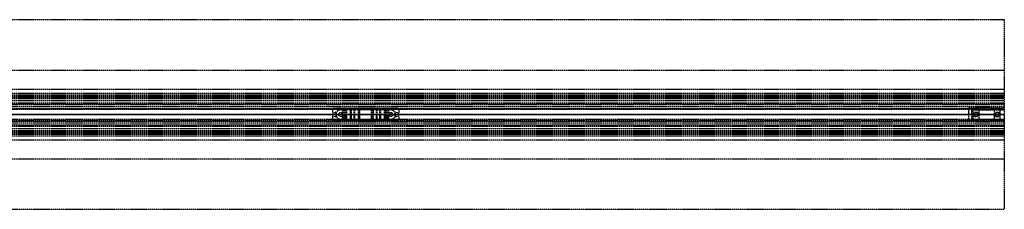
# Model space of a CAD drawing. Header units: millimetres. Extents: x 0 to 2050, y -94 to 94.
# Tile 12 of 12: x 1076 to 2050, y -94 to 94. Entities that reach past the tile are written whole.
import ezdxf

# ---------------------------------------------------------------- set-up
doc = ezdxf.new("R2010")
doc.units = ezdxf.units.MM
doc.header["$LTSCALE"] = 10
doc.linetypes.add('ALLCAD_Strich', pattern=[0.2, 0.15, -0.05])
doc.layers.add('BESCH_KONT_sich_schn_ansi_2d', color=40, linetype='Continuous')
doc.layers.add('BESCH_KONT_sich_schn_grun_2d', color=10, linetype='Continuous')

msp = doc.modelspace()

# ---------------------------------------------------------------- linework, layer by layer
at = {"layer": 'BESCH_KONT_sich_schn_ansi_2d', "linetype": 'ALLCAD_Strich'}
for p, q in [((0, 0, 2360), (2050, 0, 2360)), ((2050, 0, 2410), (0, 0, 2410)), ((0, 0, 2346), (2050, 0, 2346)), ((0, 0, 2349), (2050, 0, 2349)), ((0, 0, 2352.5), (2050, 0, 2352.5)), ((0, 0, 2356.5), (2050, 0, 2356.5)), ((0, 0, 2358), (2050, 0, 2358)), ((0, 0, 2355.5), (2050, 0, 2355.5)), ((0, 0, 2357), (2050, 0, 2357)), ((0, 0, 2314), (2050, 0, 2314)), ((0, 0, 2315.5), (2050, 0, 2315.5)), ((2050, 0, 2353.5), (0, 0, 2353.5)), ((0, 0, 2348), (2050, 0, 2348)), ((0, 0, 2349.45), (2050, 0, 2349.45)), ((0, 0, 2347.5), (2050, 0, 2347.5)), ((2050, 0, 2315.86), (80, 0, 2315.86)), ((2050, 0, 2313.94), (80, 0, 2313.94)), ((80, 0, 2317), (2050, 0, 2317)), ((1386.91, 0, 2354.5), (316.09, 0, 2354.5)), ((2050, 0), (995, 0)), ((995, 0, 2312.5), (2050, 0, 2312.5)), ((1385, 0, 2356.5), (1385, 0, 2354.5)), ((1385.6, 0, 2356.5), (1385.6, 0, 2354.5)), ((1386.91, 0, 2354.5), (1387, 0, 2354.5)), ((1449, 0, 2354.5), (1387, 0, 2354.5)), ((1387, 0, 2356.5), (1387, 0, 2354.5)), ((1388.14, 0, 2356.5), (1388.14, 0, 2354.5)), ((1388.5, 0, 2356.5), (1388.5, 0, 2354.5)), ((1388.98, 0, 2351.5), (1388.5, 0, 2354.5)), ((1393, 0, 2351.5), (1388.98, 0, 2351.5)), ((1391, 0, 2356.5), (1391, 0, 2351.5)), ((1393, 0, 2351.5), (1395.01, 0, 2351.5)), ((1393, 0, 2354.5), (1393, 0, 2351.5)), ((1395, 0, 2356.5), (1395, 0, 2351.5)), ((1396.01, 0, 2351.23), (1397.16, 0, 2350.57)), ((1398.16, 0, 2350.3), (1399.43, 0, 2350.3)), ((1398.8, 0, 2347.7), (1398.8, 0, 2346.7)), ((1399.43, 0, 2350.3), (1398.8, 0, 2347.7)), ((1402.96, 0, 2346.5), (1398.84, 0, 2346.5)), ((1403, 0, 2348.89), (1403.01, 0, 2348.89)), ((1403, 0, 2348.89), (1403.01, 0, 2348.89)), ((1403, 0, 2348.89), (1403.01, 0, 2348.89)), ((1403, 0, 2348.9), (1403.01, 0, 2348.9)), ((1403, 0, 2348.9), (1403.01, 0, 2348.9)), ((1403, 0, 2348.9), (1403.01, 0, 2348.9)), ((1403, 0, 2348.9), (1403.01, 0, 2348.9)), ((1403, 0, 2348.89), (1403.01, 0, 2348.89)), ((1403, 0, 2348.89), (1403.01, 0, 2348.89)), ((1403, 0, 2346.7), (1403, 0, 2348.9)), ((1403, 0, 2348.89), (1403.01, 0, 2348.89)), ((1403, 0, 2348.9), (1403.01, 0, 2348.9)), ((1403, 0, 2348.9), (1403.01, 0, 2348.9)), ((1403, 0, 2348.9), (1403.01, 0, 2348.9)), ((1403, 0, 2348.89), (1403.01, 0, 2348.89)), ((1403, 0, 2348.89), (1403.01, 0, 2348.89)), ((1403.01, 0, 2348.9), (1403.01, 0, 2348.9)), ((1403.01, 0, 2348.9), (1403.01, 0, 2348.89)), ((1403.01, 0, 2348.89), (1403.01, 0, 2348.89)), ((1404, 0, 2349.9), (1406.61, 0, 2349.9)), ((1407.29, 0, 2349.64), (1410.69, 0, 2346.5)), ((1411.62, 0, 2346.5), (1410.69, 0, 2346.5)), ((1411.8, 0, 2347), (1411.8, 0, 2351)), ((1412.3, 0, 2351.5), (1423.7, 0, 2351.5)), ((1424.2, 0, 2351), (1424.2, 0, 2347)), ((1425.31, 0, 2346.5), (1424.38, 0, 2346.5)), ((1425.31, 0, 2346.5), (1428.71, 0, 2349.64)), ((1429.39, 0, 2349.9), (1432, 0, 2349.9)), ((1433, 0, 2348.9), (1433, 0, 2346.7)), ((1437.16, 0, 2346.5), (1433.04, 0, 2346.5)), ((1436.57, 0, 2350.3), (1437.84, 0, 2350.3)), ((1437.2, 0, 2347.7), (1436.57, 0, 2350.3)), ((1437.2, 0, 2346.7), (1437.2, 0, 2347.7)), ((1438.84, 0, 2350.57), (1439.99, 0, 2351.23)), ((1440.99, 0, 2351.5), (1443, 0, 2351.5)), ((1441, 0, 2356.5), (1441, 0, 2351.5)), ((1447.02, 0, 2351.5), (1443, 0, 2351.5)), ((1443, 0, 2354.5), (1443, 0, 2351.5)), ((1445, 0, 2356.5), (1445, 0, 2351.5)), ((1447.5, 0, 2354.5), (1447.02, 0, 2351.5)), ((1447.5, 0, 2356.5), (1447.5, 0, 2354.5)), ((1447.86, 0, 2356.5), (1447.86, 0, 2354.5)), ((1449, 0, 2354.5), (1449.09, 0, 2354.5)), ((1449, 0, 2356.5), (1449, 0, 2354.5)), ((2050, 0, 2354.5), (1449.09, 0, 2354.5)), ((1450.4, 0, 2356.5), (1450.4, 0, 2354.5)), ((1451, 0, 2356.5), (1451, 0, 2354.5)), ((2015, 0, 2326.5), (2030, 0, 2326.5)), ((2015, 0, 2353.5), (2015, 0, 2326.5)), ((2017.5, 0, 2351), (2017.5, 0, 2326.5)), ((2017.5, 0, 2351), (2049.98, 0, 2351)), ((2019, 0, 2356.5), (2019, 0, 2354.5)), ((2019, 0, 2354.5), (2025, 0, 2354.5)), ((2019.5, 0, 2350.5), (2024.5, 0, 2350.5)), ((2019.5, 0, 2351), (2019.5, 0, 2350.5)), ((2020, 0, 2356.5), (2020, 0, 2351)), ((2020, 0, 2356.5), (2020, 0, 2354.5)), ((2020, 0, 2353.5), (2020, 0, 2351)), ((2024, 0, 2356.5), (2024, 0, 2351)), ((2024, 0, 2356.5), (2024, 0, 2354.5)), ((2024, 0, 2353.5), (2024, 0, 2351)), ((2024.5, 0, 2351), (2024.5, 0, 2350.5)), ((2025, 0, 2354.5), (2025, 0, 2356.5)), ((2040, 0, 2356.5), (2040, 0, 2354.5)), ((2040, 0, 2354.5), (2046, 0, 2354.5)), ((2040.5, 0, 2350.5), (2045.5, 0, 2350.5)), ((2040.5, 0, 2351), (2040.5, 0, 2350.5)), ((2041, 0, 2356.5), (2041, 0, 2351)), ((2041, 0, 2356.5), (2041, 0, 2354.5)), ((2041, 0, 2353.5), (2041, 0, 2351)), ((2045, 0, 2356.5), (2045, 0, 2351)), ((2045, 0, 2356.5), (2045, 0, 2354.5)), ((2045, 0, 2353.5), (2045, 0, 2351)), ((2045.5, 0, 2351), (2045.5, 0, 2350.5)), ((2046, 0, 2354.5), (2046, 0, 2356.5)), ((2049.98, 0, 2351), (2049.98, 0, 2350.99)), ((2049.98, 0, 2350.99), (2049.98, 0, 2350.99)), ((2049.98, 0, 2351), (2050, 0, 2351)), ((2049.98, 0, 2351), (2049.98, 0, 2351)), ((2049.98, 0, 2350.99), (2049.98, 0, 2351)), ((2049.98, 0, 2351), (2049.98, 0, 2351)), ((2049.98, 0, 2351), (2049.98, 0, 2350.99)), ((2049.98, 0, 2350.99), (2049.98, 0, 2350.99)), ((2049.99, 0, 2351), (2049.99, 0, 2351)), ((2049.99, 0, 2350.99), (2049.99, 0, 2351)), ((2049.99, 0, 2351), (2049.99, 0, 2351)), ((2049.99, 0, 2350.99), (2049.99, 0, 2350.99)), ((2049.99, 0, 2350.99), (2049.99, 0, 2350.99)), ((2049.99, 0, 2350.99), (2049.99, 0, 2350.99)), ((2049.99, 0, 2351), (2049.99, 0, 2351)), ((2049.99, 0, 2351), (2049.99, 0, 2351)), ((2049.99, 0, 2351), (2049.99, 0, 2351)), ((2049.99, 0, 2351), (2049.99, 0, 2351)), ((2049.99, 0, 2350.99), (2049.99, 0, 2351)), ((2049.99, 0, 2351), (2049.99, 0, 2350.99)), ((2050, 0), (2050, 0, 2360)), ((2050, 0, 2360), (2050, 0, 2410)), ((2050, 0, 2350.99), (2050, 0, 2350.99)), ((2050, 0, 2350.99), (2050, 0, 2351)), ((2050, 0, 2351), (2050, 0, 2351)), ((2050, 0, 2351), (2050, 0, 2351)), ((2050, 0, 2351), (2050, 0, 2350.99)), ((2050, 0, 2350.99), (2050, 0, 2350.99)), ((2050, 0, 2351), (2050, 0, 2351))]:
    msp.add_line(p, q, dxfattribs=at)
at = {"layer": 'BESCH_KONT_sich_schn_ansi_2d', "linetype": 'ALLCAD_Strich', "extrusion": (0, 1, 0)}
for centre, radius, start, end in [((-1395.01, 2349.5), 2, 90, 120), ((-1404, 2348.9), 1, 0.00008, 90), ((-1406.61, 2348.9), 1, 90, 132.64667), ((-1412.3, 2351), 0.5, 0, 90), ((-1423.7, 2351), 0.5, 90, 180), ((-1429.39, 2348.9), 1, 47.35333, 90), ((-1432, 2348.9), 1, 90, 179.99992), ((-1440.99, 2349.5), 2, 60, 90), ((-2049.98, 2351), 0.00116, 360, 90), ((-2049.98, 2350.99), 0.00116, 270, 0), ((-2049.98, 2351), 0.00116, 90, 180), ((-2049.98, 2350.99), 0.00116, 180, 270), ((-2049.99, 2351), 0.00093, 270, 360), ((-2049.99, 2351), 0.00093, 0, 90), ((-2050, 2351), 0.00116, 360, 90), ((-2050, 2350.99), 0.00116, 270, 0), ((-2050, 2351), 0.00116, 90, 180), ((-2050, 2350.99), 0.00116, 180, 270)]:
    msp.add_arc(centre, radius, start, end, dxfattribs=at)
at = {"layer": 'BESCH_KONT_sich_schn_ansi_2d', "linetype": 'ALLCAD_Strich', "extrusion": (0, -1, 0)}
for centre, radius, start, end in [((1398.16, 2352.3), 2, 240, 270), ((1399.3, 2346.7), 0.5, 180, 203.57818), ((1402.5, 2346.7), 0.5, 336.42182, 359.99992), ((1411, 2347), 0.801, 321.31953, 360), ((1425, 2347), 0.801, 180, 218.68047), ((1433.5, 2346.7), 0.5, 180.00008, 203.57818), ((1436.7, 2346.7), 0.5, 336.42182, 0), ((1437.84, 2352.3), 2, 270, 300), ((2030, 2346.5), 20, 270, 360), ((2049.98, 2351), 0.00271, 90, 180), ((2049.98, 2350.99), 0.00271, 180, 270), ((2049.98, 2350.99), 0.00271, 270, 0), ((2049.98, 2351), 0.00271, 360, 90), ((2049.99, 2351), 0.00217, 90, 180), ((2049.99, 2351), 0.00217, 180, 270), ((2050, 2351), 0.00271, 90, 180), ((2050, 2350.99), 0.00271, 180, 270), ((2050, 2350.99), 0.00271, 270, 0), ((2050, 2351), 0.00271, 360, 90)]:
    msp.add_arc(centre, radius, start, end, dxfattribs=at)
at = {"layer": 'BESCH_KONT_sich_schn_grun_2d', "linetype": 'ALLCAD_Strich'}
for p, q in [((0, 94), (2050, 94)), ((2050, 94), (2050, -94)), ((0, 44), (2050, 44)), ((0, 25), (2050, 25)), ((0, 21), (2050, 21)), ((0, 19.5), (2050, 19.5)), ((0, 18.5), (2050, 18.5)), ((0, 18), (2050, 18)), ((0, 17), (2050, 17)), ((0, 16), (2050, 16)), ((0, 14), (2050, 14)), ((0, 11.65), (2050, 11.65)), ((0, 11), (2050, 11)), ((80, 16.38), (2050, 16.38)), ((2050, 7.5), (0, 7.5)), ((0, 6), (2050, 6)), ((2050, 5), (0, 5)), ((2050, 9.5), (80, 9.5)), ((1385, 4), (1385, 2.12)), ((1385.6, 1.63), (1388.14, 2.17)), ((1449, 6), (1387, 6)), ((1388.5, 1.88), (1388.5, -1.88)), ((1388.98, -2.02), (1388.98, 2.01)), ((1443, 4.5), (1393, 4.5)), ((1395.01, -4.5), (1395.01, 4.5)), ((1396.01, -4.5), (1396.01, 4.5)), ((1397.16, -4.5), (1397.16, 4.5)), ((1398.16, -4.5), (1398.16, 4.5)), ((1398.8, -4.5), (1398.8, 4.5)), ((1398.84, -4.5), (1398.84, 4.5)), ((1399.43, -4.5), (1399.43, 4.5)), ((1402.96, 4.5), (1402.96, -4.5)), ((1403, -4.5), (1403, 4.5)), ((1403, 0.01), (1403, 4.5)), ((1403, 0.01), (1403.01, 0.01)), ((1403, 0.01), (1403.01, 0.01)), ((1403, 0), (1403, 0.01)), ((1403, 0.01), (1403.01, 0.01)), ((1403, 0), (1403.01, 0)), ((1403, -0.01), (1403, 0)), ((1403, 0), (1403.01, 0)), ((1403, 0), (1403.01, 0)), ((1403, 0), (1403.01, 0)), ((1403, 0), (1403.01, 0)), ((1403, 0), (1403.01, 0)), ((1403.01, 0), (1403.01, 0.01)), ((1403.01, 0.01), (1403.01, 0.01)), ((1403.01, 0), (1403.01, 0)), ((1403.01, 0), (1403.01, 0)), ((1404, -4.5), (1404, 4.5)), ((1406.61, -4.5), (1406.61, 4.5)), ((1407.29, -4.5), (1407.29, 4.5)), ((1410.69, -4.5), (1410.69, 4.5)), ((1411.62, 4.5), (1411.62, -4.5)), ((1411.8, -4.5), (1411.8, 4.5)), ((1411.8, -4.5), (1411.8, 4.5)), ((1412.3, -4.5), (1412.3, 4.5)), ((1423.7, -4.5), (1423.7, 4.5)), ((1424.2, -4.5), (1424.2, 4.5)), ((1424.2, -4.5), (1424.2, 4.5)), ((1424.38, -4.5), (1424.38, 4.5)), ((1425.31, 4.5), (1425.31, -4.5)), ((1428.71, -4.5), (1428.71, 4.5)), ((1429.39, -4.5), (1429.39, 4.5)), ((1432, -4.5), (1432, 4.5)), ((1433, -4.5), (1433, 4.5)), ((1433, -4.5), (1433, 4.5)), ((1433.04, -4.5), (1433.04, 4.5)), ((1436.57, -4.5), (1436.57, 4.5)), ((1437.16, 4.5), (1437.16, -4.5)), ((1437.2, -4.5), (1437.2, 4.5)), ((1437.84, -4.5), (1437.84, 4.5)), ((1438.84, -4.5), (1438.84, 4.5)), ((1439.99, -4.5), (1439.99, 4.5)), ((1440.99, -4.5), (1440.99, 4.5)), ((1447.02, -2.02), (1447.02, 2.01)), ((1447.5, -1.88), (1447.5, 1.88)), ((1447.86, 2.17), (1450.4, 1.63)), ((1451, 2.12), (1451, 4)), ((2015, -7), (2015, 7)), ((2050, 7), (2015, 7)), ((2017.5, 4.5), (2017.5, -4.5)), ((2017.5, 4.5), (2050, 4.5)), ((2019, 6), (2025, 6)), ((2019, 6), (2019, -6)), ((2025, -6), (2025, 6)), ((2030, 4.5), (2030, 7)), ((2040, 6), (2046, 6)), ((2040, 6), (2040, -6)), ((2046, -6), (2046, 6)), ((2050, -5), (0, -5)), ((0, -6), (2050, -6)), ((2050, -7.5), (0, -7.5)), ((2050, -9.5), (80, -9.5)), ((1385, -2.12), (1385, -4)), ((1388.14, -2.17), (1385.6, -1.63)), ((1387, -6), (1449, -6)), ((1393, -4.5), (1443, -4.5)), ((1403, 0), (1403.01, 0)), ((1403, 0), (1403.01, 0)), ((1403, 0), (1403.01, 0)), ((1403, 0), (1403.01, 0)), ((1403, 0), (1403.01, 0)), ((1403, -0.01), (1403.01, -0.01)), ((1403, -4.5), (1403, -0.01)), ((1403, -0.01), (1403.01, -0.01)), ((1403, -0.01), (1403.01, -0.01)), ((1403, -0.01), (1403.01, -0.01)), ((1403, -0.01), (1403.01, -0.01)), ((1403, -0.01), (1403.01, -0.01)), ((1403, -0.01), (1403.01, -0.01)), ((1403, -0.01), (1403.01, -0.01)), ((1403, -0.01), (1403, -0.01)), ((1403, -0.01), (1403.01, -0.01)), ((1403.01, 0), (1403.01, 0)), ((1403.01, -0.01), (1403.01, 0)), ((1403.01, -0.01), (1403.01, -0.01)), ((1403.01, -0.01), (1403.01, -0.01)), ((1403.01, -0.01), (1403.01, -0.01)), ((1450.4, -1.63), (1447.86, -2.17)), ((1451, -4), (1451, -2.12)), ((2050, -7), (2015, -7)), ((2017.5, -4.5), (2049.98, -4.5)), ((2019, -6), (2025, -6)), ((2030, -7), (2030, -4.5)), ((2040, -6), (2046, -6)), ((2049.98, -4.5), (2050, -4.5)), ((2049.98, -4.5), (2049.98, -4.5)), ((2049.98, -4.5), (2049.98, -4.5)), ((2049.98, -4.5), (2049.98, -4.5)), ((2049.98, -4.5), (2049.98, -4.5)), ((2049.98, -4.5), (2049.98, -4.5)), ((2049.98, -4.5), (2049.98, -4.5)), ((2049.98, -4.5), (2049.98, -4.5)), ((2049.98, -4.5), (2049.98, -4.5)), ((2049.98, -4.5), (2049.99, -4.5)), ((2049.98, -4.5), (2049.98, -4.5)), ((2049.98, -4.5), (2049.98, -4.5)), ((2049.98, -4.5), (2049.98, -4.5)), ((2049.98, -4.5), (2049.98, -4.5)), ((2049.99, -4.5), (2049.99, -4.5)), ((2049.99, -4.5), (2049.99, -4.5)), ((2049.99, -4.5), (2049.99, -4.5)), ((2049.99, -4.5), (2049.99, -4.5)), ((2049.99, -4.5), (2049.99, -4.5)), ((2049.99, -4.5), (2049.99, -4.5)), ((2049.99, -4.5), (2049.99, -4.5)), ((2049.99, -4.5), (2049.99, -4.5)), ((2049.99, -4.5), (2049.99, -4.5)), ((2049.99, -4.5), (2049.99, -4.5)), ((2050, -4.5), (2049.99, -4.5)), ((2049.99, -4.5), (2049.99, -4.5)), ((2050, -4.5), (2050, -4.5)), ((2050, -4.5), (2050, -4.5)), ((2050, -4.5), (2050, -4.5)), ((2050, -4.5), (2050, -4.5)), ((2050, -4.5), (2050, -4.5)), ((2050, -4.5), (2050, -4.5)), ((2050, -4.5), (2050, -4.5)), ((2050, -4.5), (2050, -4.5)), ((2050, -4.5), (2050, -4.5)), ((2050, -4.5), (2050, -4.5)), ((2050, -4.5), (2050, -4.5)), ((2050, -4.5), (2050, -4.5)), ((0, -11), (2050, -11)), ((0, -11.65), (2050, -11.65)), ((0, -14), (2050, -14)), ((0, -16), (2050, -16)), ((0, -17), (2050, -17)), ((0, -18), (2050, -18)), ((0, -18.5), (2050, -18.5)), ((80, -16.38), (2050, -16.38)), ((0, -19.5), (2050, -19.5)), ((0, -21), (2050, -21)), ((0, -25), (2050, -25)), ((0, -44), (2050, -44)), ((2050, -94), (0, -94))]:
    msp.add_line(p, q, dxfattribs=at)
for centre, radius in [((1393, 0), 2), ((1443, 0), 2), ((2022, 0), 2.5), ((2022, 0), 2), ((2022, 0), 2), ((2043, 0), 2.5), ((2043, 0), 2), ((2043, 0), 2)]:
    msp.add_circle(centre, radius, dxfattribs=at)
for centre, radius, start, end in [((1387, 4), 2, 90, 180), ((1385.5, 2.12), 0.5, 180, 282.09476), ((1388.2, 1.88), 0.3, 0, 102.09476), ((1393, 0), 4.5, 90, 180), ((1443, 0), 4.5, 0, 90), ((1447.8, 1.88), 0.3, 77.90524, 180), ((1449, 4), 2, 0, 90), ((1450.5, 2.12), 0.5, 257.90524, 0), ((1385.5, -2.12), 0.5, 77.90524, 180), ((1387, -4), 2, 180, 270), ((1388.2, -1.88), 0.3, 257.90524, 0), ((1393, 0), 4.5, 180, 270), ((1443, 0), 4.5, 270, 0), ((1447.8, -1.88), 0.3, 180, 282.09476), ((1449, -4), 2, 270, 0), ((1450.5, -2.12), 0.5, 0, 102.09476)]:
    msp.add_arc(centre, radius, start, end, dxfattribs=at)

doc.saveas('drawing.dxf')
